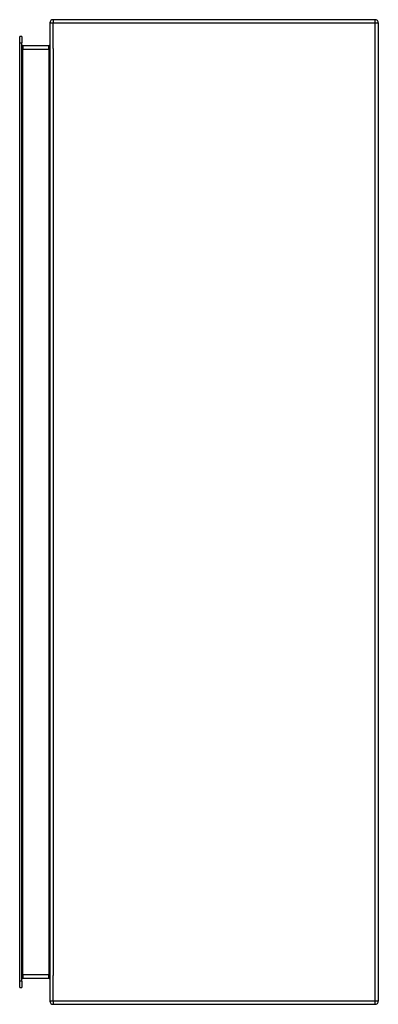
# Model space of a CAD drawing. Header units: inches. Extents: x 37.1 to 48, y 7.8 to 37.8.
import ezdxf

# ---------------------------------------------------------------- set-up
doc = ezdxf.new("R2010")
doc.units = ezdxf.units.IN
doc.header["$MEASUREMENT"] = 0
doc.layers.add('Visible Edges(ANSI)', color=7, linetype='Continuous', lineweight=25)
doc.layers.add('Visible Tangent Edges(ANSI)', color=7, linetype='Continuous', lineweight=25)

msp = doc.modelspace()

# ---------------------------------------------------------------- linework, layer by layer
at = {"layer": 'Visible Edges(ANSI)'}
for p, q in [((37.979, 37.683), (37.979, 7.881)), ((47.88, 37.782), (38.078, 37.782)), ((47.979, 37.683), (47.979, 7.881)), ((37.062, 37.074), (37.062, 37.27)), ((37.13, 37.27), (37.062, 37.27)), ((37.13, 37.27), (37.13, 37.074)), ((37.062, 8.491), (37.062, 37.074)), ((37.13, 8.491), (37.13, 37.074)), ((37.948, 36.984), (37.161, 36.984)), ((37.062, 8.294), (37.062, 8.491)), ((37.13, 8.491), (37.13, 8.294)), ((37.161, 8.58), (37.948, 8.58)), ((37.062, 8.294), (37.13, 8.294)), ((38.078, 7.782), (47.88, 7.782))]:
    msp.add_line(p, q, dxfattribs=at)
for centre, radius, start, end in [((38.078, 37.683), 0.099, 90, 180), ((47.88, 37.683), 0.099, 0, 90), ((37.161, 37.015), 0.031, 180, 270), ((37.948, 37.015), 0.031, 270, 0), ((37.161, 8.549), 0.031, 90, 180), ((37.948, 8.549), 0.031, 0, 90), ((38.078, 7.881), 0.099, 180, 270), ((47.88, 7.881), 0.099, 270, 0)]:
    msp.add_arc(centre, radius, start, end, dxfattribs=at)
at = {"layer": 'Visible Tangent Edges(ANSI)'}
for p, q in [((37.979, 37.683), (38.078, 37.683)), ((38.078, 37.782), (38.078, 37.683)), ((38.078, 36.908), (38.078, 37.683)), ((38.078, 37.683), (47.88, 37.683)), ((47.88, 37.683), (47.88, 37.782)), ((47.88, 37.683), (47.979, 37.683)), ((47.88, 7.881), (47.88, 37.683)), ((37.062, 37.074), (37.13, 37.074)), ((37.161, 36.984), (37.161, 36.885)), ((37.948, 36.885), (37.948, 36.984)), ((38.078, 36.908), (38.078, 8.656)), ((37.13, 36.885), (37.161, 36.885)), ((37.161, 36.885), (37.948, 36.885)), ((37.161, 8.679), (37.161, 36.885)), ((37.948, 36.885), (37.979, 36.885)), ((37.948, 36.885), (37.948, 8.679)), ((37.13, 8.491), (37.062, 8.491)), ((37.13, 8.679), (37.161, 8.679)), ((37.161, 8.679), (37.161, 8.58)), ((37.948, 8.679), (37.161, 8.679)), ((37.948, 8.679), (37.979, 8.679)), ((37.948, 8.58), (37.948, 8.679)), ((38.078, 7.881), (38.078, 8.656)), ((38.078, 7.881), (37.979, 7.881)), ((38.078, 7.881), (38.078, 7.782)), ((47.88, 7.881), (38.078, 7.881)), ((47.88, 7.782), (47.88, 7.881)), ((47.979, 7.881), (47.88, 7.881))]:
    msp.add_line(p, q, dxfattribs=at)

doc.saveas('drawing.dxf')
